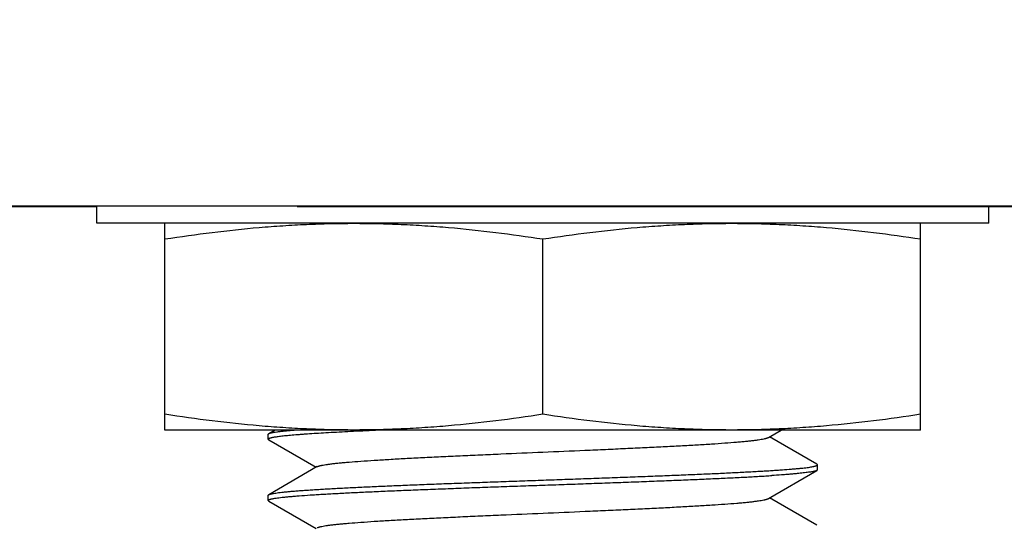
# Model space of a CAD drawing. Header units: inches. Extents: x 0 to 34, y 0 to 22.
# Tile 31 of 106: x 8.587 to 8.924, y 10.411 to 10.584. Entities that reach past the tile are written whole.
import ezdxf

# ---------------------------------------------------------------- set-up
doc = ezdxf.new("R2010")
doc.units = ezdxf.units.IN
doc.header["$LTSCALE"] = 1.87
doc.header["$MEASUREMENT"] = 0
doc.layers.get('0').update_dxf_attribs({"linetype": 'CONTINUOUS'})
doc.layers.add('DIMENSIONS', color=7, linetype='CONTINUOUS')
doc.styles.get("Standard").update_dxf_attribs({"font": 'txt', "width": 0.8})
doc.dimstyles.new('DIMSTYLE_2', dxfattribs={"dimtxt": 0.125, "dimasz": 0.18, "dimexe": 0.125, "dimexo": 0.0625, "dimgap": 0.0625, "dimtad": 0, "dimtih": 1, "dimtoh": 1, "dimlfac": 1.333333, "dimzin": 4, "dimdsep": 46, "dimtxsty": 'STANDARD', "dimblk": '_FILLED', "dimblk1": '_FILLED', "dimblk2": '_FILLED', "dimcen": 0.09, "dimadec": 0, "dimazin": 0, "dimtfac": 1, "dimtofl": 0, "dimtmove": 0, "dimatfit": 3, "dimldrblk": '_FILLED', "dimfxl": 1, "dimtolj": 1, "dimtzin": 4, "dimarcsym": 0})

# ---------------------------------------------------------------- blocks, each defined once
blk = doc.blocks.new('_FILLED')
at = {"color": 0, "linetype": 'BYBLOCK'}
blk.add_solid([(0, 0), (-1, 0.1736), (-1, -0.1736)], dxfattribs=at)
blk = doc.blocks.new('*D38')
at = {"layer": 'DIMENSIONS', "color": 2, "linetype": 'CONTINUOUS'}
for p, q in [((7.86668, 18.6577), (12.25022, 18.6577)), ((12.12522, 18.6577), (12.12522, 14.57708)), ((12.12522, 10.24645), (12.12522, 14.32708)), ((8.76285, 10.24645), (12.25022, 10.24645))]:
    blk.add_line(p, q, dxfattribs=at)
at = {"layer": 'DIMENSIONS', "color": 2, "linetype": 'CONTINUOUS', "xscale": 0.18, "yscale": 0.18, "zscale": 0.18}
for p, rotation in [((12.12522, 18.6577), 90), ((12.12522, 10.24645), 270)]:
    blk.add_blockref('_FILLED', p, dxfattribs=dict(at, rotation=rotation))
at = {"layer": 'DIMENSIONS', "color": 2, "linetype": 'CONTINUOUS', "insert": (12.12522, 14.51458), "char_height": 0.125, "width": 1.525, "attachment_point": 2, "line_spacing_factor": 0.9}
blk.add_mtext('(11.21{\\Ftxt.shx;\\W1.000000;\\H0.125000; }[284.9])', dxfattribs=at)

msp = doc.modelspace()

# ---------------------------------------------------------------- linework, layer by layer
at = {"color": 7, "linetype": 'CONTINUOUS'}
for p, q in [((3.3384, 10.5202), (9.63773, 10.5202)), ((8.61382, 10.51983), (8.44432, 10.51983)), ((8.61382, 10.5142), (8.61382, 10.5202)), ((8.98132, 10.51983), (8.68223, 10.51983)), ((8.91832, 10.5142), (8.91832, 10.5202)), ((8.91832, 10.5142), (8.61382, 10.5142)), ((8.63707, 10.4437), (8.63707, 10.5142)), ((8.89507, 10.4437), (8.89507, 10.5142)), ((8.76607, 10.44905), (8.76607, 10.50886)), ((8.89507, 10.4437), (8.63707, 10.4437)), ((8.67232, 10.44225), (8.6725, 10.44245)), ((8.67232, 10.44052), (8.67232, 10.44225)), ((8.67466, 10.4437), (8.6725, 10.44245)), ((8.84307, 10.44114), (8.8475, 10.4437)), ((8.85965, 10.43203), (8.84349, 10.44138)), ((8.67232, 10.44052), (8.6725, 10.44031)), ((8.6725, 10.44031), (8.68865, 10.43097)), ((8.68908, 10.43121), (8.6725, 10.42162)), ((8.85982, 10.43183), (8.85965, 10.43203)), ((8.85982, 10.4301), (8.85982, 10.43183)), ((8.84307, 10.42031), (8.85965, 10.4299)), ((8.85982, 10.4301), (8.85965, 10.4299)), ((8.67232, 10.42142), (8.6725, 10.42162)), ((8.67232, 10.41968), (8.67232, 10.42142)), ((8.6725, 10.41948), (8.67232, 10.41968)), ((8.6725, 10.41948), (8.68865, 10.41013)), ((8.85965, 10.4112), (8.84349, 10.42055))]:
    msp.add_line(p, q, dxfattribs=at)
for points, knots in [([(8.63707, 10.50886), (8.64241, 10.50968), (8.65312, 10.51118), (8.66655, 10.51261), (8.67731, 10.51342), (8.6854, 10.51387), (8.69348, 10.51414), (8.69888, 10.5142), (8.70157, 10.5142)], [0, 0, 0, 0, 0.250322, 0.500385, 0.625339, 0.750251, 0.875133, 1, 1, 1, 1]), ([(8.70157, 10.5142), (8.70427, 10.5142), (8.70966, 10.51414), (8.71775, 10.51387), (8.72583, 10.51342), (8.7366, 10.51261), (8.75003, 10.51118), (8.76073, 10.50968), (8.76607, 10.50886)], [0, 0, 0, 0, 0.124867, 0.249749, 0.374661, 0.499615, 0.749678, 1, 1, 1, 1]), ([(8.76607, 10.50886), (8.77141, 10.50968), (8.78212, 10.51118), (8.79555, 10.51261), (8.80631, 10.51342), (8.8144, 10.51387), (8.82248, 10.51414), (8.82788, 10.5142), (8.83057, 10.5142)], [0, 0, 0, 0, 0.250322, 0.500385, 0.625339, 0.750251, 0.875133, 1, 1, 1, 1]), ([(8.83057, 10.5142), (8.83327, 10.5142), (8.83866, 10.51414), (8.84675, 10.51387), (8.85483, 10.51342), (8.8656, 10.51261), (8.87903, 10.51118), (8.88973, 10.50968), (8.89507, 10.50886)], [0, 0, 0, 0, 0.124867, 0.249749, 0.374661, 0.499615, 0.749678, 1, 1, 1, 1]), ([(8.70157, 10.4437), (8.69888, 10.4437), (8.69348, 10.44376), (8.6854, 10.44403), (8.67731, 10.44448), (8.66655, 10.4453), (8.65312, 10.44672), (8.64241, 10.44822), (8.63707, 10.44905)], [0, 0, 0, 0, 0.124867, 0.249749, 0.374661, 0.499615, 0.749678, 1, 1, 1, 1]), ([(8.76607, 10.44905), (8.76073, 10.44822), (8.75003, 10.44672), (8.7366, 10.4453), (8.72583, 10.44448), (8.71775, 10.44403), (8.70966, 10.44376), (8.70427, 10.4437), (8.70157, 10.4437)], [0, 0, 0, 0, 0.250322, 0.500385, 0.625339, 0.750251, 0.875133, 1, 1, 1, 1]), ([(8.83057, 10.4437), (8.82788, 10.4437), (8.82248, 10.44376), (8.8144, 10.44403), (8.80631, 10.44448), (8.79555, 10.4453), (8.78212, 10.44672), (8.77141, 10.44822), (8.76607, 10.44905)], [0, 0, 0, 0, 0.124867, 0.249749, 0.374661, 0.499615, 0.749678, 1, 1, 1, 1]), ([(8.89507, 10.44905), (8.88973, 10.44822), (8.87903, 10.44672), (8.8656, 10.4453), (8.85483, 10.44448), (8.84675, 10.44403), (8.83866, 10.44376), (8.83327, 10.4437), (8.83057, 10.4437)], [0, 0, 0, 0, 0.250322, 0.500385, 0.625339, 0.750251, 0.875133, 1, 1, 1, 1]), ([(8.71234, 10.4437), (8.71084, 10.44364), (8.7079, 10.44351), (8.7036, 10.44331), (8.69953, 10.44311), (8.6957, 10.44291), (8.69212, 10.44271), (8.68881, 10.44252), (8.68622, 10.44235), (8.68429, 10.44221), (8.68256, 10.44208), (8.68058, 10.44193), (8.67873, 10.44175), (8.67741, 10.44162), (8.67654, 10.44152), (8.67575, 10.44142), (8.67504, 10.44132), (8.67441, 10.44122), (8.67386, 10.44112), (8.6734, 10.44102), (8.67307, 10.44094), (8.67284, 10.44087), (8.67271, 10.44082), (8.67259, 10.44077), (8.6725, 10.44072), (8.67242, 10.44067), (8.67237, 10.44062), (8.67233, 10.44057), (8.67232, 10.44053), (8.67232, 10.44052)], [0, 0, 0, 0, 0.112113, 0.219023, 0.320346, 0.41572, 0.504801, 0.587273, 0.662842, 0.697952, 0.731237, 0.792216, 0.845574, 0.869337, 0.891128, 0.91093, 0.928729, 0.944514, 0.958277, 0.970018, 0.979741, 0.983852, 0.98747, 0.990601, 0.99326, 0.99547, 0.99727, 0.998735, 1, 1, 1, 1]), ([(8.6725, 10.44245), (8.67255, 10.44248), (8.67267, 10.44254), (8.67289, 10.44262), (8.67315, 10.44269), (8.67347, 10.44277), (8.67384, 10.44285), (8.67443, 10.44296), (8.6753, 10.44309), (8.67649, 10.44325), (8.67789, 10.4434), (8.67947, 10.44355), (8.6806, 10.44365), (8.68119, 10.4437)], [0, 0, 0, 0, 0.020395, 0.046216, 0.077616, 0.114674, 0.157424, 0.205881, 0.319888, 0.456567, 0.615688, 0.796957, 1, 1, 1, 1]), ([(8.68908, 10.43121), (8.68913, 10.43124), (8.68924, 10.4313), (8.68944, 10.43137), (8.68968, 10.43145), (8.68996, 10.43153), (8.69029, 10.43161), (8.6908, 10.43171), (8.69154, 10.43185), (8.69256, 10.432), (8.69373, 10.43215), (8.69507, 10.43231), (8.69656, 10.43246), (8.6982, 10.43262), (8.70068, 10.43283), (8.70413, 10.43309), (8.70867, 10.4334), (8.71371, 10.43371), (8.71921, 10.43402), (8.72512, 10.43432), (8.73139, 10.43463), (8.73797, 10.43494), (8.74479, 10.43525), (8.7542, 10.43566), (8.76611, 10.43618), (8.77803, 10.43669), (8.78744, 10.4371), (8.79425, 10.43741), (8.80082, 10.43772), (8.80709, 10.43803), (8.81299, 10.43834), (8.81849, 10.43864), (8.82353, 10.43895), (8.82806, 10.43926), (8.83151, 10.43952), (8.83399, 10.43974), (8.83562, 10.43989), (8.8371, 10.44005), (8.83842, 10.4402), (8.83959, 10.44035), (8.8406, 10.44051), (8.84134, 10.44064), (8.84186, 10.44075), (8.84218, 10.44082), (8.84247, 10.4409), (8.84271, 10.44098), (8.84291, 10.44105), (8.84302, 10.44111), (8.84307, 10.44114)], [0, 0, 0, 0, 0.001122, 0.002493, 0.00412, 0.006008, 0.008156, 0.010566, 0.016171, 0.022822, 0.03051, 0.03921, 0.0489, 0.059572, 0.071209, 0.097255, 0.126808, 0.159616, 0.195397, 0.233825, 0.274574, 0.317298, 0.361641, 0.40718, 0.500246, 0.593311, 0.638824, 0.683125, 0.725828, 0.766561, 0.80496, 0.84071, 0.87348, 0.903004, 0.929021, 0.940633, 0.951265, 0.960899, 0.969532, 0.97716, 0.983779, 0.989382, 0.9918, 0.993959, 0.995859, 0.997497, 0.998875, 1, 1, 1, 1]), ([(8.84431, 10.4299), (8.84492, 10.42994), (8.8461, 10.43002), (8.84833, 10.43017), (8.85041, 10.43033), (8.85234, 10.43049), (8.85362, 10.43061), (8.85478, 10.43072), (8.85582, 10.43084), (8.85674, 10.43096), (8.85755, 10.43108), (8.85814, 10.43119), (8.85855, 10.43128), (8.85882, 10.43134), (8.85905, 10.4314), (8.85925, 10.43146), (8.85942, 10.43152), (8.85957, 10.43158), (8.85968, 10.43165), (8.85975, 10.4317), (8.85979, 10.43174), (8.85981, 10.43177), (8.85982, 10.4318), (8.85982, 10.43182), (8.85982, 10.43183)], [0, 0, 0, 0, 0.116522, 0.226301, 0.425036, 0.513739, 0.595182, 0.669269, 0.735914, 0.795046, 0.84661, 0.890567, 0.909689, 0.926907, 0.942227, 0.955658, 0.967218, 0.976938, 0.984875, 0.991148, 0.993735, 0.996017, 0.998071, 1, 1, 1, 1]), ([(8.67232, 10.41968), (8.67232, 10.4197), (8.67233, 10.41972), (8.67234, 10.41975), (8.67236, 10.41979), (8.67241, 10.41983), (8.6725, 10.41989), (8.67263, 10.41996), (8.6728, 10.42002), (8.67301, 10.42009), (8.67325, 10.42015), (8.67353, 10.42022), (8.67385, 10.42028), (8.67434, 10.42038), (8.67505, 10.42049), (8.67601, 10.42062), (8.67712, 10.42075), (8.67837, 10.42088), (8.67976, 10.42101), (8.68128, 10.42115), (8.68359, 10.42133), (8.68606, 10.4215), (8.68871, 10.42168), (8.69089, 10.42181), (8.69318, 10.42194), (8.69559, 10.42207), (8.69812, 10.4222), (8.70075, 10.42234), (8.70349, 10.42247), (8.70733, 10.42265), (8.71236, 10.42287), (8.71865, 10.42314), (8.72409, 10.42335), (8.72858, 10.42353), (8.73204, 10.42366), (8.73555, 10.42379), (8.74033, 10.42398), (8.7464, 10.42421), (8.75377, 10.42447), (8.76121, 10.42473), (8.76745, 10.42494), (8.77243, 10.42512), (8.77616, 10.42525), (8.77988, 10.42538), (8.78478, 10.42556), (8.79083, 10.42578), (8.7968, 10.426), (8.8015, 10.42618), (8.80493, 10.42631), (8.80831, 10.42644), (8.81162, 10.42657), (8.81485, 10.4267), (8.81801, 10.42684), (8.82109, 10.42697), (8.82501, 10.42715), (8.82966, 10.42736), (8.83415, 10.42758), (8.83753, 10.42776), (8.83989, 10.4279), (8.84214, 10.42803), (8.8436, 10.42812), (8.84431, 10.42817)], [0, 0, 0, 0, 0.000195, 0.000404, 0.00064, 0.00091, 0.001575, 0.002427, 0.003475, 0.004728, 0.006187, 0.007855, 0.009733, 0.01182, 0.016622, 0.022259, 0.028724, 0.036009, 0.044103, 0.052994, 0.062669, 0.084307, 0.096237, 0.108883, 0.122225, 0.136241, 0.15091, 0.166208, 0.182112, 0.198595, 0.233194, 0.269786, 0.308137, 0.327896, 0.348003, 0.368425, 0.38913, 0.431255, 0.474111, 0.517423, 0.560915, 0.582642, 0.60431, 0.625885, 0.647332, 0.689704, 0.731159, 0.751459, 0.77143, 0.791042, 0.810262, 0.82906, 0.847406, 0.865271, 0.882627, 0.915699, 0.946413, 0.960823, 0.974572, 0.987638, 1, 1, 1, 1]), ([(8.6725, 10.42162), (8.67254, 10.42164), (8.67264, 10.42169), (8.6728, 10.42175), (8.673, 10.42182), (8.67324, 10.42188), (8.67351, 10.42195), (8.67394, 10.42204), (8.67457, 10.42215), (8.67543, 10.42228), (8.67643, 10.4224), (8.67756, 10.42253), (8.67883, 10.42266), (8.68023, 10.42279), (8.68176, 10.42292), (8.68341, 10.42305), (8.6852, 10.42318), (8.68711, 10.4233), (8.68913, 10.42343), (8.69128, 10.42356), (8.69354, 10.42369), (8.6959, 10.42382), (8.69838, 10.42395), (8.70096, 10.42408), (8.70459, 10.42425), (8.70936, 10.42447), (8.71427, 10.42468), (8.71836, 10.42485), (8.72154, 10.42498), (8.72479, 10.42511), (8.72811, 10.42524), (8.73148, 10.42537), (8.7349, 10.4255), (8.73837, 10.42562), (8.74308, 10.42579), (8.74904, 10.426), (8.75504, 10.42622), (8.75989, 10.4264), (8.76354, 10.42653), (8.76719, 10.42666), (8.77206, 10.42684), (8.77811, 10.42705), (8.7853, 10.42731), (8.79238, 10.42757), (8.79819, 10.42778), (8.80274, 10.42796), (8.80608, 10.42808), (8.80935, 10.42821), (8.81358, 10.42839), (8.81868, 10.4286), (8.82455, 10.42885), (8.83006, 10.42911), (8.83442, 10.42933), (8.8377, 10.42951), (8.84001, 10.42964), (8.84219, 10.42976), (8.84362, 10.42985), (8.84431, 10.4299)], [0, 0, 0, 0, 0.000843, 0.001876, 0.003102, 0.004526, 0.006149, 0.007971, 0.012215, 0.017258, 0.023096, 0.02972, 0.037123, 0.045294, 0.054223, 0.063895, 0.074296, 0.08541, 0.097222, 0.109713, 0.122865, 0.136657, 0.15107, 0.16608, 0.181666, 0.214469, 0.249279, 0.267371, 0.285885, 0.304793, 0.324065, 0.343673, 0.363587, 0.383777, 0.404211, 0.445691, 0.487773, 0.508961, 0.530203, 0.551468, 0.572723, 0.615074, 0.656999, 0.698242, 0.738555, 0.758285, 0.777691, 0.796743, 0.815413, 0.851491, 0.885708, 0.917855, 0.947737, 0.961772, 0.975174, 0.987923, 1, 1, 1, 1]), ([(8.85965, 10.4299), (8.85962, 10.42988), (8.85954, 10.42984), (8.85941, 10.42979), (8.85926, 10.42974), (8.859, 10.42967), (8.85862, 10.42958), (8.85809, 10.42947), (8.85746, 10.42937), (8.85673, 10.42926), (8.8559, 10.42915), (8.85498, 10.42904), (8.85396, 10.42893), (8.85285, 10.42882), (8.85165, 10.42871), (8.85035, 10.42859), (8.84897, 10.42849), (8.84694, 10.42834), (8.84538, 10.42823), (8.84431, 10.42817)], [0, 0, 0, 0, 0.007558, 0.016581, 0.027114, 0.039183, 0.06799, 0.103067, 0.144423, 0.192042, 0.24589, 0.305918, 0.372067, 0.444271, 0.522454, 0.606532, 0.69642, 0.792027, 1, 1, 1, 1]), ([(8.68908, 10.41038), (8.68913, 10.41041), (8.68924, 10.41046), (8.68944, 10.41054), (8.68968, 10.41062), (8.68996, 10.41069), (8.69029, 10.41077), (8.6908, 10.41088), (8.69154, 10.41101), (8.69256, 10.41117), (8.69373, 10.41132), (8.69507, 10.41147), (8.69656, 10.41163), (8.6982, 10.41178), (8.70068, 10.412), (8.70413, 10.41226), (8.70868, 10.41257), (8.71372, 10.41288), (8.71923, 10.41318), (8.72514, 10.41349), (8.73141, 10.4138), (8.73798, 10.41411), (8.74481, 10.41442), (8.75422, 10.41483), (8.76614, 10.41534), (8.77806, 10.41586), (8.78747, 10.41627), (8.79428, 10.41658), (8.80085, 10.41689), (8.80712, 10.4172), (8.81302, 10.41751), (8.81852, 10.41781), (8.82356, 10.41812), (8.82809, 10.41843), (8.83154, 10.41869), (8.83401, 10.41891), (8.83564, 10.41906), (8.83712, 10.41921), (8.83845, 10.41937), (8.83961, 10.41952), (8.84062, 10.41968), (8.84135, 10.41981), (8.84186, 10.41992), (8.84219, 10.41999), (8.84247, 10.42007), (8.84271, 10.42015), (8.84291, 10.42022), (8.84302, 10.42028), (8.84307, 10.42031)], [0, 0, 0, 0, 0.001122, 0.002493, 0.00412, 0.006009, 0.008159, 0.010571, 0.016178, 0.022826, 0.030509, 0.03921, 0.048911, 0.059591, 0.071231, 0.097287, 0.126851, 0.159671, 0.195467, 0.233912, 0.274675, 0.31741, 0.361762, 0.407319, 0.500415, 0.593501, 0.639018, 0.683324, 0.726028, 0.766762, 0.805151, 0.840897, 0.87366, 0.903164, 0.929163, 0.940772, 0.951405, 0.961036, 0.969656, 0.977261, 0.983853, 0.989428, 0.991832, 0.99398, 0.995871, 0.997503, 0.998877, 1, 1, 1, 1])]:
    msp.add_open_spline(points, degree=3, knots=knots, dxfattribs=at)

# ---------------------------------------------------------------- dimensions: what is measured, and where the dimension line sits
at = {"layer": 'DIMENSIONS', "color": 2, "linetype": 'CONTINUOUS'}
dim = msp.add_linear_dim(base=(12.125219, 18.657702), p1=(8.700354, 10.246453), p2=(7.804184, 18.657702), angle=90, text='(<>)', dimstyle='DIMSTYLE_2', dxfattribs=at)
dim.commit()
dim.dimension.update_dxf_attribs({"geometry": '*D38', "text_midpoint": (12.125219, 14.452077), "dimtype": 160})

doc.saveas('drawing.dxf')
